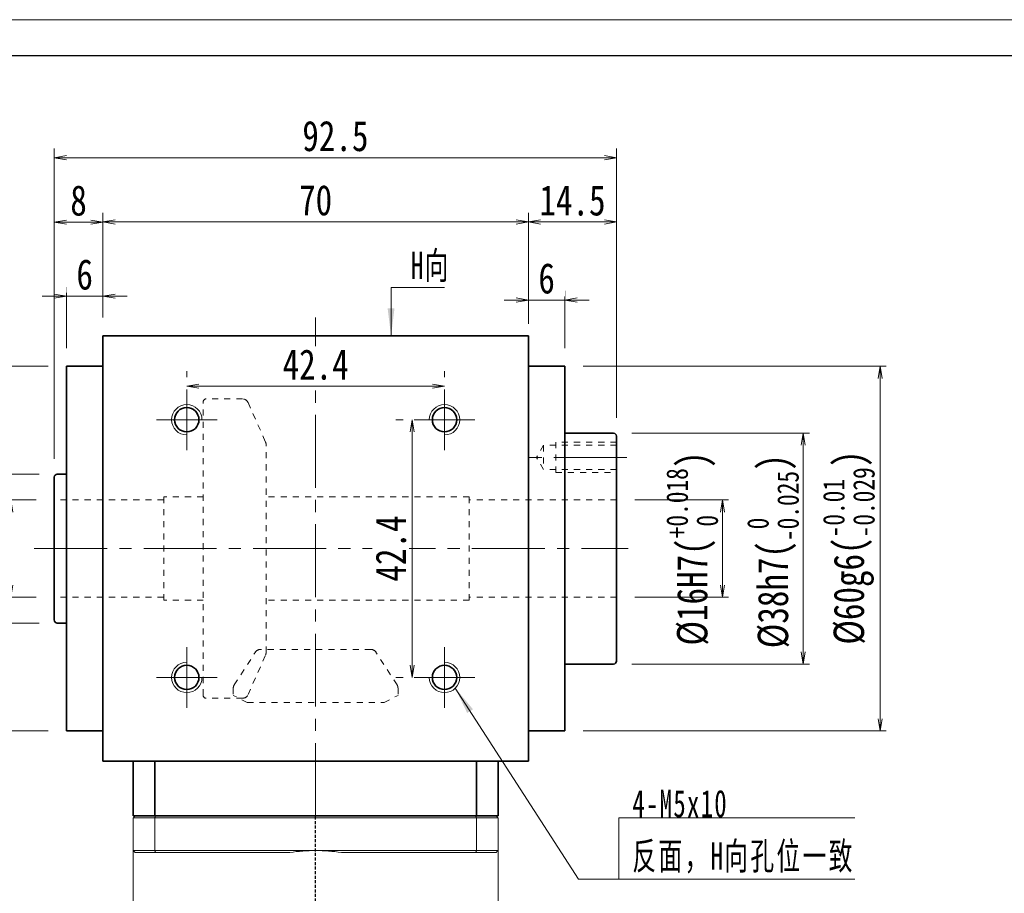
# Model space of a CAD drawing. Header units: millimetres. Extents: x -14 to 494, y -7 to 346.
# Tile 4 of 5: x 67 to 229, y 202 to 346. Entities that reach past the tile are written whole.
import ezdxf

# ---------------------------------------------------------------- set-up
doc = ezdxf.new("R2010")
doc.units = ezdxf.units.MM
for name, pattern in [('DASHED', [0.75, 0.5, -0.25]), ('点画线', [18, 12, -2, 2, -2]), ('虚线', [2, 1, -1])]:
    doc.linetypes.add(name, pattern=pattern)
for name, color, linetype, lineweight in [('EB0_1', 7, 'Continuous', 35), ('中心线层', 1, '点画线', 18), ('图框_外框线', 7, 'Continuous', 18), ('尺寸线层', 3, 'Continuous', 18), ('粗实线层', 7, 'Continuous', 35), ('虚线层_1', 6, '虚线', 18)]:
    doc.layers.add(name, color=color, linetype=linetype, lineweight=lineweight)
doc.styles.add('宋体', font='SimSun.ttf', dxfattribs={"width": 0.8})
doc.styles.add('标准', font='txt', dxfattribs={"width": 0.667})
doc.dimstyles.new('A水平标注$0', dxfattribs={"dimtxt": 3.5, "dimasz": 2, "dimexe": 1.5, "dimexo": 3, "dimgap": 1.1, "dimtad": 1, "dimtoh": 1, "dimdec": 4, "dimdsep": 46, "dimtxsty": '宋体', "dimblk": 'OPEN', "dimcen": 3, "dimclrd": 3, "dimclre": 3, "dimclrt": 6, "dimadec": 0, "dimazin": 0, "dimtm": 1e-09, "dimtfac": 1, "dimtdec": 4, "dimtix": 1, "dimtmove": 0, "dimatfit": 3, "dimldrblk": 'OPEN', "dimfxl": 0, "dimlwd": 13, "dimlwe": 13, "dimarcsym": 0})
doc.dimstyles.new('D直径标注φ25', dxfattribs={"dimtxt": 3.5, "dimasz": 2, "dimexe": 1, "dimexo": 3, "dimtad": 1, "dimtoh": 1, "dimdec": 1, "dimdsep": 46, "dimtxsty": '宋体', "dimblk": 'OPEN', "dimcen": 3, "dimclrd": 3, "dimclre": 3, "dimclrt": 130, "dimadec": 0, "dimazin": 0, "dimtm": 1e-09, "dimtfac": 1, "dimtdec": 1, "dimtmove": 0, "dimatfit": 0, "dimldrblk": 'OPEN', "dimfxl": 0, "dimlwd": 13, "dimlwe": 13, "dimarcsym": 0})

# ---------------------------------------------------------------- blocks, each defined once
blk = doc.blocks.new('_Open')
at = {"color": 0, "linetype": 'ByBlock', "lineweight": -2}
for p, q in [((-1, 0.167), (0, 0)), ((-1, -0.167), (0, 0)), ((0, 0), (-1, 0))]:
    blk.add_line(p, q, dxfattribs=at)
blk = doc.blocks.new('*D14')
at = {"layer": 'Defpoints', "color": 0, "transparency": 16777216}
for p in [(137.37, 285.57), (94.97, 285.04), (137.37, 285.04)]:
    blk.add_point(p, dxfattribs=at)
at = {"layer": '尺寸线层', "color": 3, "lineweight": 13, "transparency": 16777216}
for p, q in [((94.97, 288.04), (94.97, 287.07)), ((137.37, 288.04), (137.37, 287.07)), ((96.97, 285.57), (135.37, 285.57))]:
    blk.add_line(p, q, dxfattribs=at)
at = {"layer": '尺寸线层', "color": 3, "lineweight": 13, "transparency": 16777216, "xscale": 2, "yscale": 2, "zscale": 2, "rotation": 180}
blk.add_blockref('_Open', (94.97, 285.57), dxfattribs=at)
at = {"layer": '尺寸线层', "color": 3, "lineweight": 13, "transparency": 16777216, "xscale": 2, "yscale": 2, "zscale": 2}
blk.add_blockref('_Open', (137.37, 285.57), dxfattribs=at)
at = {"layer": '尺寸线层', "color": 6, "transparency": 16777216, "insert": (116.17, 289.09), "char_height": 5, "attachment_point": 5, "style": '宋体', "bg_fill": 3, "box_fill_scale": 1.1, "bg_fill_color": 257, "bg_fill_transparency": 0}
blk.add_mtext('42.4', dxfattribs=at)
blk = doc.blocks.new('*D15')
at = {"layer": 'Defpoints', "color": 0, "transparency": 16777216}
for p in [(132.37, 280.04), (132.07, 237.64), (132.37, 237.64)]:
    blk.add_point(p, dxfattribs=at)
at = {"layer": '尺寸线层', "color": 3, "lineweight": 13, "transparency": 16777216}
for p, q in [((129.37, 280.04), (130.57, 280.04)), ((132.07, 278.04), (132.07, 239.64)), ((129.37, 237.64), (130.57, 237.64))]:
    blk.add_line(p, q, dxfattribs=at)
at = {"layer": '尺寸线层', "color": 3, "lineweight": 13, "transparency": 16777216, "xscale": 2, "yscale": 2, "zscale": 2}
for p, rotation in [((132.07, 280.04), 90), ((132.07, 237.64), 270)]:
    blk.add_blockref('_Open', p, dxfattribs=dict(at, rotation=rotation))
at = {"layer": '尺寸线层', "color": 6, "transparency": 16777216, "insert": (128.56, 258.84), "char_height": 5, "attachment_point": 5, "rotation": 90, "style": '宋体', "bg_fill": 3, "box_fill_scale": 1.1, "bg_fill_color": 257, "bg_fill_transparency": 0}
blk.add_mtext('42.4', dxfattribs=at)
blk = doc.blocks.new('*D16')
at = {"layer": 'Defpoints', "color": 0, "transparency": 16777216}
for p in [(151.17, 312.58), (81.17, 293.84), (151.17, 293.84)]:
    blk.add_point(p, dxfattribs=at)
at = {"layer": '尺寸线层', "color": 3, "lineweight": 13, "transparency": 16777216}
for p, q in [((81.17, 296.84), (81.17, 314.08)), ((151.17, 296.84), (151.17, 314.08)), ((83.17, 312.58), (149.17, 312.58))]:
    blk.add_line(p, q, dxfattribs=at)
at = {"layer": '尺寸线层', "color": 3, "lineweight": 13, "transparency": 16777216, "xscale": 2, "yscale": 2, "zscale": 2, "rotation": 180}
blk.add_blockref('_Open', (81.17, 312.58), dxfattribs=at)
at = {"layer": '尺寸线层', "color": 3, "lineweight": 13, "transparency": 16777216, "xscale": 2, "yscale": 2, "zscale": 2}
blk.add_blockref('_Open', (151.17, 312.58), dxfattribs=at)
at = {"layer": '尺寸线层', "color": 6, "transparency": 16777216, "insert": (116.17, 316.13), "char_height": 5, "attachment_point": 5, "style": '宋体', "bg_fill": 3, "box_fill_scale": 1.1, "bg_fill_color": 257, "bg_fill_transparency": 0}
blk.add_mtext('70', dxfattribs=at)
blk = doc.blocks.new('*D17')
at = {"layer": 'Defpoints', "color": 0, "transparency": 16777216}
for p in [(75.17, 300.38), (81.17, 293.84), (75.17, 288.84)]:
    blk.add_point(p, dxfattribs=at)
at = {"layer": '尺寸线层', "color": 3, "lineweight": 13, "transparency": 16777216}
for p, q in [((75.17, 291.84), (75.17, 301.88)), ((81.17, 296.84), (81.17, 301.88)), ((73.17, 300.38), (71.17, 300.38)), ((81.17, 300.38), (75.17, 300.38)), ((83.17, 300.38), (85.17, 300.38))]:
    blk.add_line(p, q, dxfattribs=at)
at = {"layer": '尺寸线层', "color": 3, "lineweight": 13, "transparency": 16777216, "xscale": 2, "yscale": 2, "zscale": 2}
blk.add_blockref('_Open', (75.17, 300.38), dxfattribs=at)
at = {"layer": '尺寸线层', "color": 3, "lineweight": 13, "transparency": 16777216, "xscale": 2, "yscale": 2, "zscale": 2, "rotation": 180}
blk.add_blockref('_Open', (81.17, 300.38), dxfattribs=at)
at = {"layer": '尺寸线层', "color": 6, "transparency": 16777216, "insert": (78.17, 303.92), "char_height": 5, "attachment_point": 5, "style": '宋体', "bg_fill": 3, "box_fill_scale": 1.1, "bg_fill_color": 257, "bg_fill_transparency": 0}
blk.add_mtext('6', dxfattribs=at)
blk = doc.blocks.new('*D18')
at = {"layer": 'Defpoints', "color": 0, "transparency": 16777216}
for p in [(157.17, 299.74), (151.17, 292.84), (157.17, 288.84)]:
    blk.add_point(p, dxfattribs=at)
at = {"layer": '尺寸线层', "color": 3, "lineweight": 13, "transparency": 16777216}
for p, q in [((149.17, 299.74), (147.17, 299.74)), ((151.17, 295.84), (151.17, 301.24)), ((151.17, 299.74), (157.17, 299.74)), ((157.17, 291.84), (157.17, 301.24)), ((159.17, 299.74), (161.17, 299.74))]:
    blk.add_line(p, q, dxfattribs=at)
at = {"layer": '尺寸线层', "color": 3, "lineweight": 13, "transparency": 16777216, "xscale": 2, "yscale": 2, "zscale": 2}
blk.add_blockref('_Open', (151.17, 299.74), dxfattribs=at)
at = {"layer": '尺寸线层', "color": 3, "lineweight": 13, "transparency": 16777216, "xscale": 2, "yscale": 2, "zscale": 2, "rotation": 180}
blk.add_blockref('_Open', (157.17, 299.74), dxfattribs=at)
at = {"layer": '尺寸线层', "color": 6, "transparency": 16777216, "insert": (154.17, 303.28), "char_height": 5, "attachment_point": 5, "style": '宋体', "bg_fill": 3, "box_fill_scale": 1.1, "bg_fill_color": 257, "bg_fill_transparency": 0}
blk.add_mtext('6', dxfattribs=at)
blk = doc.blocks.new('*D19')
at = {"layer": 'Defpoints', "color": 0, "transparency": 16777216}
for p in [(73.17, 312.54), (81.17, 293.84), (73.17, 270.59)]:
    blk.add_point(p, dxfattribs=at)
at = {"layer": '尺寸线层', "color": 3, "lineweight": 13, "transparency": 16777216}
for p, q in [((73.17, 273.59), (73.17, 314.04)), ((81.17, 296.84), (81.17, 314.04)), ((79.17, 312.54), (75.17, 312.54))]:
    blk.add_line(p, q, dxfattribs=at)
at = {"layer": '尺寸线层', "color": 3, "lineweight": 13, "transparency": 16777216, "xscale": 2, "yscale": 2, "zscale": 2, "rotation": 180}
blk.add_blockref('_Open', (73.17, 312.54), dxfattribs=at)
at = {"layer": '尺寸线层', "color": 3, "lineweight": 13, "transparency": 16777216, "xscale": 2, "yscale": 2, "zscale": 2}
blk.add_blockref('_Open', (81.17, 312.54), dxfattribs=at)
at = {"layer": '尺寸线层', "color": 6, "transparency": 16777216, "insert": (77.17, 316.09), "char_height": 5, "attachment_point": 5, "style": '宋体', "bg_fill": 3, "box_fill_scale": 1.1, "bg_fill_color": 257, "bg_fill_transparency": 0}
blk.add_mtext('8', dxfattribs=at)
blk = doc.blocks.new('*D20')
at = {"layer": 'Defpoints', "color": 0, "transparency": 16777216}
for p in [(165.67, 312.58), (151.17, 292.84), (165.67, 277.34)]:
    blk.add_point(p, dxfattribs=at)
at = {"layer": '尺寸线层', "color": 3, "lineweight": 13, "transparency": 16777216}
for p, q in [((151.17, 295.84), (151.17, 314.08)), ((165.67, 280.34), (165.67, 314.08)), ((153.17, 312.58), (163.67, 312.58))]:
    blk.add_line(p, q, dxfattribs=at)
at = {"layer": '尺寸线层', "color": 3, "lineweight": 13, "transparency": 16777216, "xscale": 2, "yscale": 2, "zscale": 2, "rotation": 180}
blk.add_blockref('_Open', (151.17, 312.58), dxfattribs=at)
at = {"layer": '尺寸线层', "color": 3, "lineweight": 13, "transparency": 16777216, "xscale": 2, "yscale": 2, "zscale": 2}
blk.add_blockref('_Open', (165.67, 312.58), dxfattribs=at)
at = {"layer": '尺寸线层', "color": 6, "transparency": 16777216, "insert": (158.42, 316.11), "char_height": 5, "attachment_point": 5, "style": '宋体', "bg_fill": 3, "box_fill_scale": 1.1, "bg_fill_color": 257, "bg_fill_transparency": 0}
blk.add_mtext('14.5', dxfattribs=at)
blk = doc.blocks.new('*D21')
at = {"layer": 'Defpoints', "color": 0, "transparency": 16777216}
for p in [(73.17, 323.16), (165.67, 277.34), (73.17, 270.59)]:
    blk.add_point(p, dxfattribs=at)
at = {"layer": '尺寸线层', "color": 3, "lineweight": 13, "transparency": 16777216}
for p, q in [((73.17, 273.59), (73.17, 324.66)), ((165.67, 280.34), (165.67, 324.66)), ((163.67, 323.16), (75.17, 323.16))]:
    blk.add_line(p, q, dxfattribs=at)
at = {"layer": '尺寸线层', "color": 3, "lineweight": 13, "transparency": 16777216, "xscale": 2, "yscale": 2, "zscale": 2, "rotation": 180}
blk.add_blockref('_Open', (73.17, 323.16), dxfattribs=at)
at = {"layer": '尺寸线层', "color": 3, "lineweight": 13, "transparency": 16777216, "xscale": 2, "yscale": 2, "zscale": 2}
blk.add_blockref('_Open', (165.67, 323.16), dxfattribs=at)
at = {"layer": '尺寸线层', "color": 6, "transparency": 16777216, "insert": (119.42, 326.7), "char_height": 5, "attachment_point": 5, "style": '宋体', "bg_fill": 3, "box_fill_scale": 1.1, "bg_fill_color": 257, "bg_fill_transparency": 0}
blk.add_mtext('92.5', dxfattribs=at)
blk = doc.blocks.new('*D22')
at = {"layer": 'Defpoints', "color": 0, "transparency": 16777216}
for p in [(73.17, 266.84), (66.03, 250.84), (73.17, 250.84)]:
    blk.add_point(p, dxfattribs=at)
at = {"layer": '尺寸线层', "color": 3, "lineweight": 13, "transparency": 16777216}
for p, q in [((70.17, 266.84), (65.03, 266.84)), ((66.03, 264.84), (66.03, 252.84)), ((70.17, 250.84), (65.03, 250.84))]:
    blk.add_line(p, q, dxfattribs=at)
at = {"layer": '尺寸线层', "color": 3, "lineweight": 13, "transparency": 16777216, "xscale": 2, "yscale": 2, "zscale": 2}
for p, rotation in [((66.03, 266.84), 90), ((66.03, 250.84), 270)]:
    blk.add_blockref('_Open', p, dxfattribs=dict(at, rotation=rotation))
at = {"layer": '尺寸线层', "color": 130, "transparency": 16777216, "insert": (61.05, 258.84), "char_height": 5, "attachment_point": 5, "rotation": 90, "style": '宋体'}
blk.add_mtext('{\\A1;\\A1;%%C16H7({\\H0.707107x;\\S+0.018^  0;})}', dxfattribs=at)
blk = doc.blocks.new('*D23')
at = {"layer": 'Defpoints', "color": 0, "transparency": 16777216}
for p in [(73.67, 271.09), (54.54, 246.59), (73.67, 246.59)]:
    blk.add_point(p, dxfattribs=at)
at = {"layer": '尺寸线层', "color": 3, "lineweight": 13, "transparency": 16777216}
for p, q in [((70.67, 271.09), (53.54, 271.09)), ((54.54, 269.09), (54.54, 248.59)), ((70.67, 246.59), (53.54, 246.59))]:
    blk.add_line(p, q, dxfattribs=at)
at = {"layer": '尺寸线层', "color": 3, "lineweight": 13, "transparency": 16777216, "xscale": 2, "yscale": 2, "zscale": 2}
for p, rotation in [((54.54, 271.09), 90), ((54.54, 246.59), 270)]:
    blk.add_blockref('_Open', p, dxfattribs=dict(at, rotation=rotation))
at = {"layer": '尺寸线层', "color": 130, "transparency": 16777216, "insert": (51.3, 258.84), "char_height": 5, "attachment_point": 5, "rotation": 90, "style": '宋体'}
blk.add_mtext('φ24.5', dxfattribs=at)
blk = doc.blocks.new('*D24')
at = {"layer": 'Defpoints', "color": 0, "transparency": 16777216}
for p in [(75.17, 288.84), (46.12, 228.84), (75.17, 228.84)]:
    blk.add_point(p, dxfattribs=at)
at = {"layer": '尺寸线层', "color": 3, "lineweight": 13, "transparency": 16777216}
for p, q in [((72.17, 288.84), (45.12, 288.84)), ((46.12, 286.84), (46.12, 230.84)), ((72.17, 228.84), (45.12, 228.84))]:
    blk.add_line(p, q, dxfattribs=at)
at = {"layer": '尺寸线层', "color": 3, "lineweight": 13, "transparency": 16777216, "xscale": 2, "yscale": 2, "zscale": 2}
for p, rotation in [((46.12, 288.84), 90), ((46.12, 228.84), 270)]:
    blk.add_blockref('_Open', p, dxfattribs=dict(at, rotation=rotation))
at = {"layer": '尺寸线层', "color": 130, "transparency": 16777216, "insert": (40.97, 258.84), "char_height": 5, "attachment_point": 5, "rotation": 90, "style": '宋体'}
blk.add_mtext('{\\A1;\\A1;%%C60g6({\\H0.707107x;\\S-0.01^ -0.029;})}', dxfattribs=at)
blk = doc.blocks.new('*D25')
at = {"layer": 'Defpoints', "color": 0, "transparency": 16777216}
for p in [(165.67, 266.84), (165.67, 250.84), (183.1, 250.84)]:
    blk.add_point(p, dxfattribs=at)
at = {"layer": '尺寸线层', "color": 3, "lineweight": 13, "transparency": 16777216}
for p, q in [((168.67, 266.84), (184.1, 266.84)), ((183.1, 264.84), (183.1, 252.84)), ((168.67, 250.84), (184.1, 250.84))]:
    blk.add_line(p, q, dxfattribs=at)
at = {"layer": '尺寸线层', "color": 3, "lineweight": 13, "transparency": 16777216, "xscale": 2, "yscale": 2, "zscale": 2}
for p, rotation in [((183.1, 266.84), 90), ((183.1, 250.84), 270)]:
    blk.add_blockref('_Open', p, dxfattribs=dict(at, rotation=rotation))
at = {"layer": '尺寸线层', "color": 130, "transparency": 16777216, "insert": (178.11, 258.84), "char_height": 5, "attachment_point": 5, "rotation": 90, "style": '宋体'}
blk.add_mtext('{\\A1;\\A1;%%C16H7({\\H0.707107x;\\S+0.018^  0;})}', dxfattribs=at)
blk = doc.blocks.new('*D26')
at = {"layer": 'Defpoints', "color": 0, "transparency": 16777216}
for p in [(165.17, 277.84), (165.17, 239.84), (196.39, 239.84)]:
    blk.add_point(p, dxfattribs=at)
at = {"layer": '尺寸线层', "color": 3, "lineweight": 13, "transparency": 16777216}
for p, q in [((168.17, 277.84), (197.39, 277.84)), ((196.39, 275.84), (196.39, 241.84)), ((168.17, 239.84), (197.39, 239.84))]:
    blk.add_line(p, q, dxfattribs=at)
at = {"layer": '尺寸线层', "color": 3, "lineweight": 13, "transparency": 16777216, "xscale": 2, "yscale": 2, "zscale": 2}
for p, rotation in [((196.39, 277.84), 90), ((196.39, 239.84), 270)]:
    blk.add_blockref('_Open', p, dxfattribs=dict(at, rotation=rotation))
at = {"layer": '尺寸线层', "color": 130, "transparency": 16777216, "insert": (191.4, 258.39), "char_height": 5, "attachment_point": 5, "rotation": 90, "style": '宋体'}
blk.add_mtext('{\\A1;\\A1;%%C38h7({\\H0.707107x;\\S 0^ -0.025;})}', dxfattribs=at)
blk = doc.blocks.new('*D27')
at = {"layer": 'Defpoints', "color": 0, "transparency": 16777216}
for p in [(157.17, 288.84), (157.17, 228.84), (209.03, 228.84)]:
    blk.add_point(p, dxfattribs=at)
at = {"layer": '尺寸线层', "color": 3, "lineweight": 13, "transparency": 16777216}
for p, q in [((160.17, 288.84), (210.03, 288.84)), ((209.03, 286.84), (209.03, 230.84)), ((160.17, 228.84), (210.03, 228.84))]:
    blk.add_line(p, q, dxfattribs=at)
at = {"layer": '尺寸线层', "color": 3, "lineweight": 13, "transparency": 16777216, "xscale": 2, "yscale": 2, "zscale": 2}
for p, rotation in [((209.03, 288.84), 90), ((209.03, 228.84), 270)]:
    blk.add_blockref('_Open', p, dxfattribs=dict(at, rotation=rotation))
at = {"layer": '尺寸线层', "color": 130, "transparency": 16777216, "insert": (203.88, 258.99), "char_height": 5, "attachment_point": 5, "rotation": 90, "style": '宋体'}
blk.add_mtext('{\\A1;\\A1;%%C60g6({\\H0.707107x;\\S-0.01^ -0.029;})}', dxfattribs=at)
blk = doc.blocks.new('*X5')
at = {"layer": '尺寸线层', "linetype": 'Continuous'}
blk.add_hatch(color=0, dxfattribs=at).paths.add_polyline_path([(-1.02, -7.94), (-1.58, -3.44), (-0.46, -3.44)], flags=0)
at = {"layer": '尺寸线层', "color": 0, "linetype": 'Continuous'}
blk.add_line((-1.02, -7.94), (-1.02, 0), dxfattribs=at)
at = {"layer": '尺寸线层', "color": 0}
for p, q in [((-1.02, 0), (0, 0)), ((0, 0), (7.75, 0)), ((0, 0), (0, 0))]:
    blk.add_line(p, q, dxfattribs=at)
at = {"layer": '尺寸线层', "color": 0, "insert": (2.25, 0.9), "char_height": 4.5, "width": 10.9936, "attachment_point": 7, "line_spacing_factor": 1.15057, "style": '标准'}
blk.add_mtext('\\T1.1;H向', dxfattribs=at)
blk = doc.blocks.new('*X6')
at = {"layer": '尺寸线层', "linetype": 'Continuous'}
blk.add_hatch(color=0, dxfattribs=at).paths.add_polyline_path([(-26.88, 31.42), (-23.97, 27.94), (-24.92, 27.33)], flags=0)
at = {"layer": '尺寸线层', "color": 0, "linetype": 'Continuous'}
blk.add_line((-26.88, 31.42), (-6.62, 0), dxfattribs=at)
at = {"layer": '尺寸线层', "color": 0}
for p, q in [((0, 10.07), (38.84, 10.07)), ((0, 0), (0, 10.07)), ((-6.62, 0), (0, 0)), ((0, 0), (38.84, 0))]:
    blk.add_line(p, q, dxfattribs=at)
at = {"layer": '尺寸线层', "color": 0, "insert": (2.25, 0.9), "char_height": 4.5, "width": 73.1847, "attachment_point": 7, "line_spacing_factor": 1.15057, "style": '标准'}
blk.add_mtext('\\T1.1;4-M5x10\\P反面，H向孔位一致', dxfattribs=at)

msp = doc.modelspace()

# ---------------------------------------------------------------- linework, layer by layer
at = {"color": 7, "linetype": 'Continuous', "lineweight": 15}
for p, q in [((86.17202, 214.53827), (89.71451, 214.53827)), ((86.17202, 214.53827), (86.17202, 209.13827)), ((89.82814, 214.83827), (86.47202, 214.83827)), ((89.71451, 209.13827), (89.71451, 214.53827)), ((89.71451, 214.53827), (142.62953, 214.53827)), ((142.5159, 214.83827), (89.82814, 214.83827)), ((145.87202, 214.83827), (142.5159, 214.83827)), ((142.62953, 214.53827), (146.17202, 214.53827)), ((142.62953, 214.53827), (142.62953, 209.13827)), ((146.17202, 209.13827), (146.17202, 214.53827)), ((89.71451, 209.13827), (86.17202, 209.13827)), ((116.17202, 209.13827), (89.71451, 209.13827)), ((142.62953, 209.13827), (116.17202, 209.13827)), ((146.17202, 209.13827), (142.62953, 209.13827)), ((86.47202, 208.83827), (89.82814, 208.83827)), ((89.82814, 208.83827), (111.94, 208.83827)), ((120.40404, 208.83827), (142.5159, 208.83827)), ((142.5159, 208.83827), (145.87202, 208.83827))]:
    msp.add_line(p, q, dxfattribs=at)
at = {"color": 1, "linetype": 'DASHED'}
msp.add_line((116.17202, 126.51335), (116.17202, 214.83827), dxfattribs=at)
at = {"color": 7, "linetype": 'Continuous', "lineweight": 15}
for start, end in [(90, 98.1096145), (81.8903855, 90)]:
    msp.add_arc((116.17202, 179.13827), 30, start, end, dxfattribs=at)
for points in [[(86.17202, 214.53827), (86.47202, 214.83827)], [(89.71451, 214.53827), (89.82814, 214.83827)], [(142.62953, 214.53827), (142.5159, 214.83827)], [(145.87202, 214.83827), (146.17202, 214.53827)], [(86.17202, 190.28827), (86.17202, 209.13827)], [(86.17202, 209.13827), (86.47202, 208.83827)], [(89.71451, 209.13827), (89.82814, 208.83827)], [(142.5159, 208.83827), (142.62953, 209.13827)], [(145.87202, 208.83827), (146.17202, 209.13827)], [(146.17202, 209.13827), (146.17202, 190.28827)]]:
    msp.add_open_spline(points, degree=1, dxfattribs=at)
at = {"layer": 'EB0_1'}
msp.add_line((146.17202, 214.83827), (86.17202, 214.83827), dxfattribs=at)
at = {"layer": '中心线层'}
for p, q in [((116.17202, 214.83827), (116.17202, 296.83827)), ((94.97202, 275.03827), (94.97202, 285.03827)), ((137.37202, 275.03827), (137.37202, 285.03827)), ((89.97202, 280.03827), (99.97202, 280.03827)), ((142.37202, 280.03827), (132.37202, 280.03827)), ((167.37017, 273.83827), (150.30576, 273.83827)), ((69.88435, 258.83827), (167.5914, 258.83827)), ((94.97202, 242.63827), (94.97202, 232.63827)), ((137.37202, 242.63827), (137.37202, 232.63827)), ((89.97202, 237.63827), (99.97202, 237.63827)), ((142.37202, 237.63827), (132.37202, 237.63827))]:
    msp.add_line(p, q, dxfattribs=at)
at = {"layer": '粗实线层'}
for p, q in [((81.17202, 223.83827), (81.17202, 293.83827)), ((81.17202, 293.83827), (151.17202, 293.83827)), ((151.17202, 293.83827), (151.17202, 292.93827)), ((151.17202, 223.83827), (151.17202, 292.83827)), ((81.17202, 288.83827), (75.17202, 288.83827)), ((75.17202, 228.83827), (75.17202, 288.83827)), ((151.17202, 288.83827), (157.17202, 288.83827)), ((157.17202, 228.83827), (157.17202, 288.83827)), ((165.17202, 277.83827), (157.17202, 277.83827)), ((165.67202, 240.33827), (165.67202, 277.33827)), ((73.17202, 270.58827), (73.17202, 247.08827)), ((75.17202, 271.08827), (73.67202, 271.08827)), ((75.17202, 246.58827), (73.67202, 246.58827)), ((157.17202, 239.83827), (165.17202, 239.83827)), ((81.17202, 228.83827), (75.17202, 228.83827)), ((151.17202, 228.83827), (157.17202, 228.83827)), ((81.17202, 223.83827), (81.17202, 224.73827)), ((81.17202, 223.83827), (151.17202, 223.83827)), ((86.17202, 214.83827), (86.17202, 223.83827)), ((89.71451, 214.83827), (89.71451, 223.83827)), ((142.62953, 214.83827), (142.62953, 223.83827)), ((146.17202, 214.83827), (146.17202, 223.83827))]:
    msp.add_line(p, q, dxfattribs=at)
for centre in [(94.97202, 280.03827), (137.37202, 280.03827), (94.97202, 237.63827), (137.37202, 237.63827)]:
    msp.add_circle(centre, 2, dxfattribs=at)
at = {"layer": '粗实线层', "lineweight": 18}
for centre, start, end in [((94.97202, 280.03827), 0, 270), ((137.37202, 280.03827), 270, 180), ((94.97202, 237.63827), 90, 360), ((137.37202, 237.63827), 180, 90)]:
    msp.add_arc(centre, 2.5, start, end, dxfattribs=at)
at = {"layer": '粗实线层'}
for centre, start, end in [((165.17202, 277.33827), 360, 89.9999999), ((73.67202, 270.58827), 90, 180), ((73.67202, 247.08827), 180, 270.0000001), ((165.17202, 240.33827), 270.0000003, 0)]:
    msp.add_arc(centre, 0.5, start, end, dxfattribs=at)
at = {"layer": '虚线层_1', "linetype": '虚线', "lineweight": 18}
for p, q in [((97.67202, 234.71327), (97.67202, 283.16327)), ((104.13075, 283.46327), (98.17202, 283.46327)), ((105.04465, 282.86921), (107.92783, 276.37825)), ((108.01393, 241.70424), (108.01393, 275.97231)), ((153.67202, 275.83827), (152.51732, 273.83827)), ((165.67202, 275.83827), (153.67202, 275.83827)), ((153.67202, 275.83827), (153.67202, 271.83827)), ((165.67202, 276.33827), (155.67202, 276.33827)), ((155.67202, 276.33827), (155.67202, 271.33827)), ((153.67202, 271.83827), (152.51732, 273.83827)), ((165.67202, 271.83827), (153.67202, 271.83827)), ((155.67202, 271.33827), (165.67202, 271.33827)), ((91.17202, 267.33827), (91.17202, 250.33827)), ((97.67202, 267.33827), (91.17202, 267.33827)), ((141.42202, 267.33827), (108.01393, 267.33827)), ((141.42202, 267.33827), (141.42202, 250.33827)), ((91.17202, 266.83827), (73.17202, 266.83827)), ((165.67202, 266.83827), (141.42202, 266.83827)), ((91.17202, 250.83827), (73.17202, 250.83827)), ((97.67202, 250.33827), (91.17202, 250.33827)), ((141.42202, 250.33827), (108.01393, 250.33827)), ((165.67202, 250.83827), (141.42202, 250.83827)), ((102.78098, 236.40646), (106.25045, 241.80036)), ((125.26613, 242.23827), (107.07791, 242.23827)), ((129.56306, 236.40646), (126.09359, 241.80036)), ((105.04465, 234.80733), (107.92783, 241.2983)), ((102.62202, 235.86549), (102.62202, 234.67756)), ((129.72202, 235.86549), (129.72202, 234.67756)), ((104.13075, 234.21327), (98.17202, 234.21327)), ((104.92202, 233.52748), (102.62202, 234.67756)), ((104.92202, 233.52748), (127.42202, 233.52748)), ((127.42202, 233.52748), (129.72202, 234.67756))]:
    msp.add_line(p, q, dxfattribs=at)
for centre, radius, start, end in [((98.17202, 282.96327), 0.5, 90, 180), ((104.13075, 282.46327), 1, 23.95, 90), ((107.01393, 275.97231), 1, 0, 23.9499998), ((107.07791, 241.23827), 1, 90, 147.25), ((107.01393, 241.70424), 1, 336.0500001, 359.9999999), ((107.01393, 241.70424), 1, 336.0500001, 359.9999999), ((125.26613, 241.23827), 1, 32.75, 90), ((103.62202, 235.86549), 1, 147.25, 180), ((128.72202, 235.86549), 1, 0, 32.75), ((98.17202, 234.71327), 0.5, 180, 270), ((104.13075, 235.21327), 1, 270, 336.05)]:
    msp.add_arc(centre, radius, start, end, dxfattribs=at)

# ---------------------------------------------------------------- block references
at = {"layer": '尺寸线层'}
msp.add_blockref('*X6', (166.02432, 204.45533), dxfattribs=at)

# ---------------------------------------------------------------- next in the draw order: dimensions: what is measured, and where the dimension line sits
for base, p1, p2, picture, middle in [((151.17202, 312.58315), (81.17202, 293.83827), (151.17202, 293.83827), '*D16', (116.17202, 316.12729)), ((137.37202, 285.56932), (94.97202, 285.03827), (137.37202, 285.03827), '*D14', (116.17202, 289.08553))]:
    dim = msp.add_linear_dim(base=base, p1=p1, p2=p2, dimstyle='A水平标注$0', override={"dimtxt": 5, "dimblk": 'Open', "dimtfill": 1, "dimtfillclr": 256}, dxfattribs=at)
    dim.commit()
    dim.dimension.update_dxf_attribs({"geometry": picture, "text_midpoint": middle})
dim = msp.add_linear_dim(base=(132.0746, 237.63827), p1=(132.37202, 280.03827), p2=(132.37202, 237.63827), angle=270, dimstyle='A水平标注$0', override={"dimtxt": 5, "dimblk": 'Open', "dimtfill": 1, "dimtfillclr": 256}, dxfattribs=at)
dim.commit()
dim.dimension.update_dxf_attribs({"geometry": '*D15', "text_midpoint": (128.55839, 258.83827)})

# ---------------------------------------------------------------- next in the draw order: dimensions: what is measured, and where the dimension line sits
for base, p1, p2, picture, middle in [((75.17202, 300.37928), (81.17202, 293.83827), (75.17202, 288.83827), '*D17', (78.17202, 303.92342)), ((157.17202, 299.73815), (151.17202, 292.83827), (157.17202, 288.83827), '*D18', (154.17202, 303.28228))]:
    dim = msp.add_linear_dim(base=base, p1=p1, p2=p2, dimstyle='A水平标注$0', override={"dimtxt": 5, "dimblk": 'Open', "dimtfill": 1, "dimtfillclr": 256}, dxfattribs=at)
    dim.commit()
    dim.dimension.update_dxf_attribs({"geometry": picture, "text_midpoint": middle})

# ---------------------------------------------------------------- next in the draw order: dimensions: what is measured, and where the dimension line sits
for base, p1, p2, picture, middle in [((73.17202, 312.54129), (81.17202, 293.83827), (73.17202, 270.58827), '*D19', (77.17202, 316.08542)), ((165.67202, 312.58315), (151.17202, 292.83827), (165.67202, 277.33827), '*D20', (158.42202, 316.11332))]:
    dim = msp.add_linear_dim(base=base, p1=p1, p2=p2, dimstyle='A水平标注$0', override={"dimtxt": 5, "dimblk": 'Open', "dimtfill": 1, "dimtfillclr": 256}, dxfattribs=at)
    dim.commit()
    dim.dimension.update_dxf_attribs({"geometry": picture, "text_midpoint": middle})

# ---------------------------------------------------------------- next in the draw order: dimensions: what is measured, and where the dimension line sits
dim = msp.add_linear_dim(base=(73.17202, 323.15709), p1=(165.67202, 277.33827), p2=(73.17202, 270.58827), dimstyle='A水平标注$0', override={"dimtxt": 5, "dimblk": 'Open', "dimtfill": 1, "dimtfillclr": 256}, dxfattribs=at)
dim.commit()
dim.dimension.update_dxf_attribs({"geometry": '*D21', "text_midpoint": (119.42202, 326.70122)})

# ---------------------------------------------------------------- next in the draw order: linework, layer by layer
at = {"layer": '图框_外框线', "color": 3}
msp.add_lwpolyline([(-11.01047, -7.43207), (488.60166, -7.43207), (488.60166, 345.86508), (-11.01047, 345.86508)], close=True, dxfattribs=at)
at = {"layer": '图框_外框线', "color": 3, "lineweight": 25}
msp.add_lwpolyline([(18.72835, -1.4843), (482.6539, -1.4843), (482.6539, 339.91732), (18.72835, 339.91732)], close=True, dxfattribs=at)

# ---------------------------------------------------------------- next in the draw order: block references
at = {"layer": '尺寸线层'}
msp.add_blockref('*X5', (129.59999, 301.78289), dxfattribs=at)

# ---------------------------------------------------------------- next in the draw order: dimensions: what is measured, and where the dimension line sits
dim = msp.add_linear_dim(base=(46.11739, 228.83827), p1=(75.17202, 288.83827), p2=(75.17202, 228.83827), angle=270, text='{\\A1;\\A1;%%C60g6({\\H0.707107x;\\S-0.01^ -0.029;})}', dimstyle='D直径标注φ25', override={"dimtxt": 5, "dimpost": 'φ<>', "dimtp": -0.01, "dimtm": 0.029, "dimtdec": 3, "dimtfill": 0, "dimtzin": 8}, dxfattribs=at)
dim.commit()
dim.dimension.update_dxf_attribs({"geometry": '*D24', "text_midpoint": (40.97174, 258.83827)})
for base, p1, p2, text, override, picture, middle in [((209.02937, 228.83827), (157.17202, 288.83827), (157.17202, 228.83827), '{\\A1;\\A1;%%C60g6({\\H0.707107x;\\S-0.01^ -0.029;})}', {"dimtxt": 5, "dimpost": 'φ<>', "dimtp": -0.01, "dimtm": 0.029, "dimtdec": 3, "dimtfill": 0, "dimtzin": 8}, '*D27', (209.02937, 258.9947)), ((66.0345, 250.83827), (73.17202, 266.83827), (73.17202, 250.83827), '{\\A1;\\A1;%%C16H7({\\H0.707107x;\\S+0.018^  0;})}', {"dimtxt": 5, "dimpost": 'φ<>', "dimtp": 0.018, "dimtm": 0, "dimtdec": 3, "dimtfill": 0, "dimtzin": 8}, '*D22', (66.0345, 258.83827)), ((183.10194, 250.83827), (165.67202, 266.83827), (165.67202, 250.83827), '{\\A1;\\A1;%%C16H7({\\H0.707107x;\\S+0.018^  0;})}', {"dimtxt": 5, "dimpost": 'φ<>', "dimtp": 0.018, "dimtm": 0, "dimtdec": 3, "dimtfill": 0, "dimtzin": 8}, '*D25', (183.10194, 258.83827)), ((196.39004, 239.83827), (165.17202, 277.83827), (165.17202, 239.83827), '{\\A1;\\A1;%%C38h7({\\H0.707107x;\\S 0^ -0.025;})}', {"dimtxt": 5, "dimpost": 'φ<>', "dimtp": 0, "dimtm": 0.025, "dimtdec": 3, "dimtfill": 0, "dimtzin": 8}, '*D26', (196.39004, 258.39283))]:
    dim = msp.add_linear_dim(base=base, p1=p1, p2=p2, angle=270, text=text, dimstyle='D直径标注φ25', override=override, dxfattribs=at)
    dim.commit()
    dim.dimension.update_dxf_attribs({"geometry": picture, "text_midpoint": middle, "dimtype": 160})
dim = msp.add_linear_dim(base=(54.53766, 246.58827), p1=(73.67202, 271.08827), p2=(73.67202, 246.58827), angle=270, dimstyle='D直径标注φ25', override={"dimtxt": 5, "dimpost": 'φ<>', "dimtfill": 0}, dxfattribs=at)
dim.commit()
dim.dimension.update_dxf_attribs({"geometry": '*D23', "text_midpoint": (51.30093, 258.83827)})

doc.saveas('drawing.dxf')
